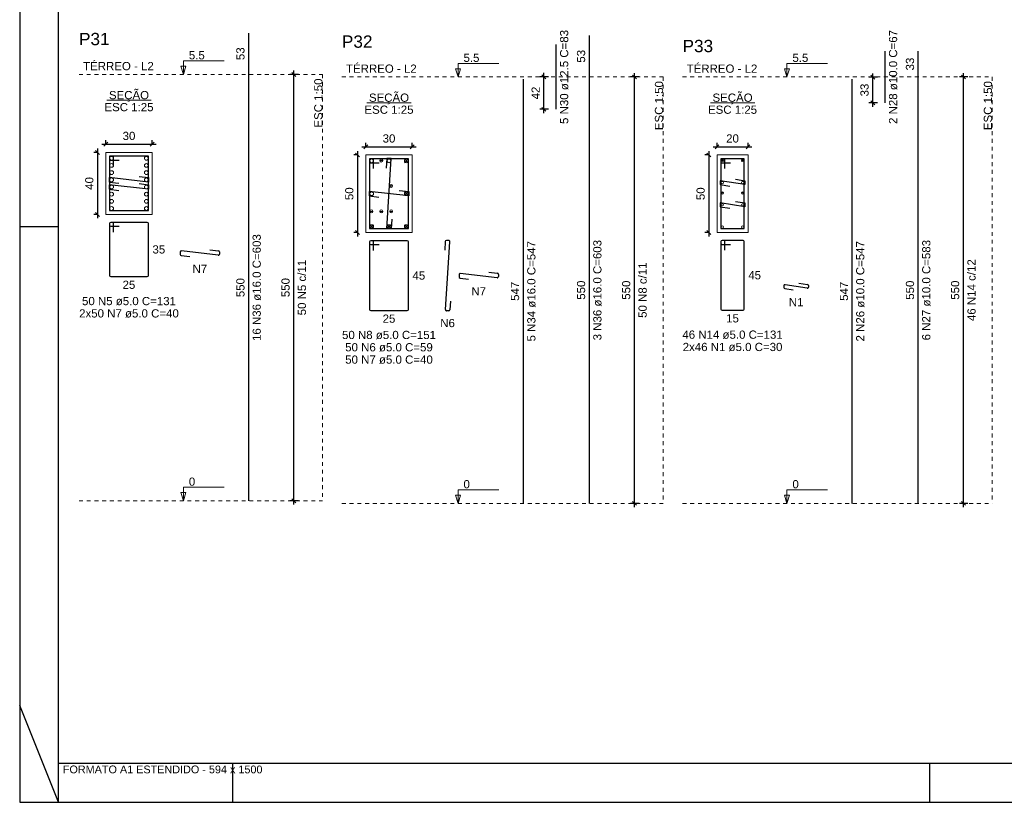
# Model space of a CAD drawing. Header units: millimetres. Extents: x 10 to 1250, y -62 to 528.
# Tile 114 of 256: x 167 to 193, y 133 to 153. Entities that reach past the tile are written whole.
import ezdxf

# ---------------------------------------------------------------- set-up
doc = ezdxf.new("R2010")
doc.units = ezdxf.units.MM
doc.header["$LTSCALE"] = 0.05
doc.linetypes.add('DOT', pattern=[6.35, 0, -6.35])
for name, color, linetype, lineweight in [('Descrição da armadura', 7, 'Continuous', 5), ('DT-Barras na forma', 2, 'Continuous', 30), ('DT-Barras no corte', 5, 'Continuous', 5), ('DT-Barras rebatidas', 2, 'Continuous', 30), ('DT-Cotas', 9, 'Continuous', 5), ('DT-Forma', 5, 'Continuous', 5), ('DT-Pontilhado', 9, 'DOT', 5), ('DT-Textos', 7, 'Continuous', 5), ('DT-Título', 3, 'Continuous', 20), ('Textos armaduras', 7, 'Continuous', 5)]:
    doc.layers.add(name, color=color, linetype=linetype, lineweight=lineweight)
doc.layers.add('FOLHA_PADRÃO', color=7, linetype='Continuous')
doc.styles.add('Arial', font='arial.ttf')
doc.styles.get("Standard").update_dxf_attribs({"font": 'arial.ttf'})
doc.dimstyles.new('UM_25.000000', dxfattribs={"dimtxt": 0.18, "dimasz": 0.1, "dimexe": 0.1, "dimexo": 0.2, "dimgap": 0, "dimtad": 1, "dimtih": 1, "dimtoh": 1, "dimdec": 1, "dimlfac": 25, "dimzin": 0, "dimdsep": 46, "dimtxsty": 'Standard', "dimcen": 0.09, "dimdle": 0.1, "dimadec": 1, "dimazin": 2, "dimtfac": 1, "dimtdec": 4, "dimtofl": 0, "dimtmove": 0, "dimatfit": 3, "dimfxl": 1, "dimtolj": 1, "dimarcsym": 0})
doc.dimstyles.new('UM_50.000000', dxfattribs={"dimtxt": 0.18, "dimasz": 0.1, "dimexe": 0.1, "dimexo": 0.2, "dimgap": 0.1, "dimtad": 1, "dimdec": 1, "dimlfac": 50, "dimzin": 0, "dimdsep": 46, "dimtxsty": 'Standard', "dimblk": 'OBLIQUE', "dimcen": 0.09, "dimdle": 0.1, "dimadec": 1, "dimazin": 2, "dimtfac": 1, "dimtdec": 1, "dimtofl": 0, "dimtmove": 0, "dimatfit": 3, "dimldrblk": 'OBLIQUE', "dimfxl": 1, "dimtolj": 1, "dimarcsym": 1})

# ---------------------------------------------------------------- blocks, each defined once
blk = doc.blocks.new('A1EST. 1500')
at = {"layer": 'FOLHA_PADRÃO', "color": 1, "linetype": 'Continuous'}
for p, q in [((0, 59.4), (0, 0)), ((1, 0), (1, 1)), ((5.5, 0), (5.5, 1)), ((23.5, 0), (23.5, 1)), ((0, 0), (150.008, 0))]:
    blk.add_line(p, q, dxfattribs=at)
at = {"layer": 'FOLHA_PADRÃO', "color": 1}
for p, q in [((1, 14.85), (0, 14.85)), ((1, 0), (0, 2.5))]:
    blk.add_line(p, q, dxfattribs=at)
at = {"layer": 'FOLHA_PADRÃO', "color": 6, "linetype": 'Continuous'}
blk.add_lwpolyline([(149, 58.4), (149, 1), (1, 1), (1, 58.4), (149, 58.4)], dxfattribs=at)
at = {"layer": 'FOLHA_PADRÃO', "color": 7, "style": 'Arial'}
blk.add_text('FORMATO A1 ESTENDIDO - 594 x 1500', height=0.2, dxfattribs=at).set_placement((1.114, 0.748))
blk = doc.blocks.new('_Oblique')
at = {"color": 0, "linetype": 'ByBlock', "lineweight": -2}
blk.add_line((-0.5, -0.5), (0.5, 0.5), dxfattribs=at)
blk = doc.blocks.new('*D1675')
at = {"layer": 'Defpoints', "color": 0, "transparency": 16777216}
for p in [(169.442, 149.951), (169.23, 148.351), (169.442, 148.351)]:
    blk.add_point(p, dxfattribs=at)
at = {"layer": 'DT-Cotas', "color": 0, "lineweight": -2, "transparency": 16777216}
for p, q in [((169.23, 150.051), (169.23, 148.251)), ((169.242, 149.951), (169.13, 149.951)), ((169.242, 148.351), (169.13, 148.351))]:
    blk.add_line(p, q, dxfattribs=at)
at = {"layer": 'DT-Cotas', "color": 0, "lineweight": -2, "transparency": 16777216, "xscale": 0.1, "yscale": 0.1, "zscale": 0.1}
for p, rotation in [((169.23, 149.951), 90), ((169.23, 148.351), 270)]:
    blk.add_blockref('_Oblique', p, dxfattribs=dict(at, rotation=rotation))
at = {"layer": 'DT-Cotas', "transparency": 16777216, "insert": (169.018, 149.151), "char_height": 0.2118, "attachment_point": 5, "rotation": 90, "style": 'Arial'}
blk.add_mtext('\\A1;40', dxfattribs=at)
blk = doc.blocks.new('*D1676')
at = {"layer": 'Defpoints', "color": 0, "transparency": 16777216}
for p in [(170.642, 150.163), (169.442, 149.951), (170.642, 149.951)]:
    blk.add_point(p, dxfattribs=at)
at = {"layer": 'DT-Cotas', "color": 0, "lineweight": -2, "transparency": 16777216}
for p, q in [((169.442, 150.151), (169.442, 150.263)), ((170.642, 150.151), (170.642, 150.263)), ((169.342, 150.163), (170.742, 150.163))]:
    blk.add_line(p, q, dxfattribs=at)
at = {"layer": 'DT-Cotas', "color": 0, "lineweight": -2, "transparency": 16777216, "xscale": 0.1, "yscale": 0.1, "zscale": 0.1, "rotation": 180}
blk.add_blockref('_Oblique', (169.442, 150.163), dxfattribs=at)
at = {"layer": 'DT-Cotas', "color": 0, "lineweight": -2, "transparency": 16777216, "xscale": 0.1, "yscale": 0.1, "zscale": 0.1}
blk.add_blockref('_Oblique', (170.642, 150.163), dxfattribs=at)
at = {"layer": 'DT-Cotas', "transparency": 16777216, "insert": (170.042, 150.375), "char_height": 0.2118, "attachment_point": 5, "rotation": 0.0057, "style": 'Arial'}
blk.add_mtext('\\A1;30', dxfattribs=at)
blk = doc.blocks.new('*D1677')
at = {"layer": 'Defpoints', "color": 0, "transparency": 16777216}
for p in [(174.297, 151.963), (174.615, 151.963), (174.615, 140.963)]:
    blk.add_point(p, dxfattribs=at)
at = {"layer": 'DT-Cotas', "color": 0, "lineweight": -2, "transparency": 16777216}
for p, q in [((174.297, 140.863), (174.297, 152.063)), ((174.415, 151.963), (174.197, 151.963)), ((174.415, 140.963), (174.197, 140.963))]:
    blk.add_line(p, q, dxfattribs=at)
at = {"layer": 'DT-Cotas', "color": 0, "lineweight": -2, "transparency": 16777216, "xscale": 0.1, "yscale": 0.1, "zscale": 0.1}
for p, rotation in [((174.297, 151.963), 90), ((174.297, 140.963), 270)]:
    blk.add_blockref('_Oblique', p, dxfattribs=dict(at, rotation=rotation))
blk = doc.blocks.new('*D1678')
at = {"layer": 'Defpoints', "color": 0, "transparency": 16777216}
for p in [(174.297, 151.963), (174.615, 151.963), (174.615, 140.963)]:
    blk.add_point(p, dxfattribs=at)
at = {"layer": 'DT-Cotas', "color": 0, "lineweight": -2, "transparency": 16777216}
for p, q in [((174.297, 140.863), (174.297, 152.063)), ((174.415, 151.963), (174.197, 151.963)), ((174.415, 140.963), (174.197, 140.963))]:
    blk.add_line(p, q, dxfattribs=at)
at = {"layer": 'DT-Cotas', "color": 0, "lineweight": -2, "transparency": 16777216, "xscale": 0.1, "yscale": 0.1, "zscale": 0.1}
for p, rotation in [((174.297, 151.963), 90), ((174.297, 140.963), 270)]:
    blk.add_blockref('_Oblique', p, dxfattribs=dict(at, rotation=rotation))
blk = doc.blocks.new('*D1679')
at = {"layer": 'Defpoints', "color": 0, "transparency": 16777216}
for p in [(176.155, 149.885), (175.943, 147.885), (176.155, 147.885)]:
    blk.add_point(p, dxfattribs=at)
at = {"layer": 'DT-Cotas', "color": 0, "lineweight": -2, "transparency": 16777216}
for p, q in [((175.943, 149.985), (175.943, 147.785)), ((175.955, 149.885), (175.843, 149.885)), ((175.955, 147.885), (175.843, 147.885))]:
    blk.add_line(p, q, dxfattribs=at)
at = {"layer": 'DT-Cotas', "color": 0, "lineweight": -2, "transparency": 16777216, "xscale": 0.1, "yscale": 0.1, "zscale": 0.1}
for p, rotation in [((175.943, 149.885), 90), ((175.943, 147.885), 270)]:
    blk.add_blockref('_Oblique', p, dxfattribs=dict(at, rotation=rotation))
at = {"layer": 'DT-Cotas', "transparency": 16777216, "insert": (175.731, 148.885), "char_height": 0.2118, "attachment_point": 5, "rotation": 90, "style": 'Arial'}
blk.add_mtext('\\A1;50', dxfattribs=at)
blk = doc.blocks.new('*D1680')
at = {"layer": 'Defpoints', "color": 0, "transparency": 16777216}
for p in [(177.355, 150.097), (176.155, 149.885), (177.355, 149.885)]:
    blk.add_point(p, dxfattribs=at)
at = {"layer": 'DT-Cotas', "color": 0, "lineweight": -2, "transparency": 16777216}
for p, q in [((176.055, 150.097), (177.455, 150.097)), ((176.155, 150.085), (176.155, 150.197)), ((177.355, 150.085), (177.355, 150.197))]:
    blk.add_line(p, q, dxfattribs=at)
at = {"layer": 'DT-Cotas', "color": 0, "lineweight": -2, "transparency": 16777216, "xscale": 0.1, "yscale": 0.1, "zscale": 0.1, "rotation": 180}
blk.add_blockref('_Oblique', (176.155, 150.097), dxfattribs=at)
at = {"layer": 'DT-Cotas', "color": 0, "lineweight": -2, "transparency": 16777216, "xscale": 0.1, "yscale": 0.1, "zscale": 0.1}
blk.add_blockref('_Oblique', (177.355, 150.097), dxfattribs=at)
at = {"layer": 'DT-Cotas', "transparency": 16777216, "insert": (176.755, 150.309), "char_height": 0.2118, "attachment_point": 5, "rotation": 0.0057, "style": 'Arial'}
blk.add_mtext('\\A1;30', dxfattribs=at)
blk = doc.blocks.new('*D1700')
at = {"layer": 'Defpoints', "color": 0, "transparency": 16777216}
for p in [(180.753, 151.903), (181.071, 151.903), (181.071, 151.063)]:
    blk.add_point(p, dxfattribs=at)
at = {"layer": 'DT-Cotas', "color": 0, "lineweight": -2, "transparency": 16777216}
for p, q in [((180.871, 151.903), (180.653, 151.903)), ((180.753, 150.963), (180.753, 152.003)), ((180.871, 151.063), (180.653, 151.063))]:
    blk.add_line(p, q, dxfattribs=at)
at = {"layer": 'DT-Cotas', "color": 0, "lineweight": -2, "transparency": 16777216, "xscale": 0.1, "yscale": 0.1, "zscale": 0.1}
for p, rotation in [((180.753, 151.903), 90), ((180.753, 151.063), 270)]:
    blk.add_blockref('_Oblique', p, dxfattribs=dict(at, rotation=rotation))
at = {"layer": 'DT-Cotas', "transparency": 16777216, "insert": (180.541, 151.483), "char_height": 0.2118, "attachment_point": 5, "rotation": 90, "style": 'Arial'}
blk.add_mtext('\\A1;42', dxfattribs=at)
blk = doc.blocks.new('*D1701')
at = {"layer": 'Defpoints', "color": 0, "transparency": 16777216}
for p in [(183.093, 151.897), (183.411, 151.897), (183.411, 140.897)]:
    blk.add_point(p, dxfattribs=at)
at = {"layer": 'DT-Cotas', "color": 0, "lineweight": -2, "transparency": 16777216}
for p, q in [((183.211, 151.897), (182.993, 151.897)), ((183.093, 140.797), (183.093, 151.997)), ((183.211, 140.897), (182.993, 140.897))]:
    blk.add_line(p, q, dxfattribs=at)
at = {"layer": 'DT-Cotas', "color": 0, "lineweight": -2, "transparency": 16777216, "xscale": 0.1, "yscale": 0.1, "zscale": 0.1}
for p, rotation in [((183.093, 151.897), 90), ((183.093, 140.897), 270)]:
    blk.add_blockref('_Oblique', p, dxfattribs=dict(at, rotation=rotation))
blk = doc.blocks.new('*D1702')
at = {"layer": 'Defpoints', "color": 0, "transparency": 16777216}
for p in [(183.093, 151.897), (183.411, 151.897), (183.411, 140.897)]:
    blk.add_point(p, dxfattribs=at)
at = {"layer": 'DT-Cotas', "color": 0, "lineweight": -2, "transparency": 16777216}
for p, q in [((183.211, 151.897), (182.993, 151.897)), ((183.093, 140.797), (183.093, 151.997)), ((183.211, 140.897), (182.993, 140.897))]:
    blk.add_line(p, q, dxfattribs=at)
at = {"layer": 'DT-Cotas', "color": 0, "lineweight": -2, "transparency": 16777216, "xscale": 0.1, "yscale": 0.1, "zscale": 0.1}
for p, rotation in [((183.093, 151.897), 90), ((183.093, 140.897), 270)]:
    blk.add_blockref('_Oblique', p, dxfattribs=dict(at, rotation=rotation))
blk = doc.blocks.new('*D1703')
at = {"layer": 'Defpoints', "color": 0, "transparency": 16777216}
for p in [(183.093, 151.897), (183.411, 151.897), (183.411, 140.897)]:
    blk.add_point(p, dxfattribs=at)
at = {"layer": 'DT-Cotas', "color": 0, "lineweight": -2, "transparency": 16777216}
for p, q in [((183.211, 151.897), (182.993, 151.897)), ((183.093, 140.797), (183.093, 151.997)), ((183.211, 140.897), (182.993, 140.897))]:
    blk.add_line(p, q, dxfattribs=at)
at = {"layer": 'DT-Cotas', "color": 0, "lineweight": -2, "transparency": 16777216, "xscale": 0.1, "yscale": 0.1, "zscale": 0.1}
for p, rotation in [((183.093, 151.897), 90), ((183.093, 140.897), 270)]:
    blk.add_blockref('_Oblique', p, dxfattribs=dict(at, rotation=rotation))
blk = doc.blocks.new('*D1704')
at = {"layer": 'Defpoints', "color": 0, "transparency": 16777216}
for p in [(185.224, 149.885), (185.013, 147.885), (185.224, 147.885)]:
    blk.add_point(p, dxfattribs=at)
at = {"layer": 'DT-Cotas', "color": 0, "lineweight": -2, "transparency": 16777216}
for p, q in [((185.013, 149.985), (185.013, 147.785)), ((185.024, 149.885), (184.913, 149.885)), ((185.024, 147.885), (184.913, 147.885))]:
    blk.add_line(p, q, dxfattribs=at)
at = {"layer": 'DT-Cotas', "color": 0, "lineweight": -2, "transparency": 16777216, "xscale": 0.1, "yscale": 0.1, "zscale": 0.1}
for p, rotation in [((185.013, 149.885), 90), ((185.013, 147.885), 270)]:
    blk.add_blockref('_Oblique', p, dxfattribs=dict(at, rotation=rotation))
at = {"layer": 'DT-Cotas', "transparency": 16777216, "insert": (184.801, 148.885), "char_height": 0.2118, "attachment_point": 5, "rotation": 90, "style": 'Arial'}
blk.add_mtext('\\A1;50', dxfattribs=at)
blk = doc.blocks.new('*D1705')
at = {"layer": 'Defpoints', "color": 0, "transparency": 16777216}
for p in [(186.024, 150.097), (185.224, 149.885), (186.024, 149.885)]:
    blk.add_point(p, dxfattribs=at)
at = {"layer": 'DT-Cotas', "color": 0, "lineweight": -2, "transparency": 16777216}
for p, q in [((185.124, 150.097), (186.124, 150.097)), ((185.224, 150.085), (185.224, 150.197)), ((186.024, 150.085), (186.024, 150.197))]:
    blk.add_line(p, q, dxfattribs=at)
at = {"layer": 'DT-Cotas', "color": 0, "lineweight": -2, "transparency": 16777216, "xscale": 0.1, "yscale": 0.1, "zscale": 0.1, "rotation": 180}
blk.add_blockref('_Oblique', (185.224, 150.097), dxfattribs=at)
at = {"layer": 'DT-Cotas', "color": 0, "lineweight": -2, "transparency": 16777216, "xscale": 0.1, "yscale": 0.1, "zscale": 0.1}
blk.add_blockref('_Oblique', (186.024, 150.097), dxfattribs=at)
at = {"layer": 'DT-Cotas', "transparency": 16777216, "insert": (185.624, 150.309), "char_height": 0.2118, "attachment_point": 5, "rotation": 0.0057, "style": 'Arial'}
blk.add_mtext('\\A1;20', dxfattribs=at)
blk = doc.blocks.new('*D1706')
at = {"layer": 'Defpoints', "color": 0, "transparency": 16777216}
for p in [(189.245, 151.89), (189.563, 151.89), (189.563, 151.23)]:
    blk.add_point(p, dxfattribs=at)
at = {"layer": 'DT-Cotas', "color": 0, "lineweight": -2, "transparency": 16777216}
for p, q in [((189.363, 151.89), (189.145, 151.89)), ((189.245, 151.13), (189.245, 151.99)), ((189.363, 151.23), (189.145, 151.23))]:
    blk.add_line(p, q, dxfattribs=at)
at = {"layer": 'DT-Cotas', "color": 0, "lineweight": -2, "transparency": 16777216, "xscale": 0.1, "yscale": 0.1, "zscale": 0.1}
for p, rotation in [((189.245, 151.89), 90), ((189.245, 151.23), 270)]:
    blk.add_blockref('_Oblique', p, dxfattribs=dict(at, rotation=rotation))
at = {"layer": 'DT-Cotas', "transparency": 16777216, "insert": (189.033, 151.56), "char_height": 0.2118, "attachment_point": 5, "rotation": 90, "style": 'Arial'}
blk.add_mtext('\\A1;33', dxfattribs=at)
blk = doc.blocks.new('*D1707')
at = {"layer": 'Defpoints', "color": 0, "transparency": 16777216}
for p in [(191.585, 151.897), (191.902, 151.897), (191.902, 140.897)]:
    blk.add_point(p, dxfattribs=at)
at = {"layer": 'DT-Cotas', "color": 0, "lineweight": -2, "transparency": 16777216}
for p, q in [((191.702, 151.897), (191.485, 151.897)), ((191.585, 140.797), (191.585, 151.997)), ((191.702, 140.897), (191.485, 140.897))]:
    blk.add_line(p, q, dxfattribs=at)
at = {"layer": 'DT-Cotas', "color": 0, "lineweight": -2, "transparency": 16777216, "xscale": 0.1, "yscale": 0.1, "zscale": 0.1}
for p, rotation in [((191.585, 151.897), 90), ((191.585, 140.897), 270)]:
    blk.add_blockref('_Oblique', p, dxfattribs=dict(at, rotation=rotation))
blk = doc.blocks.new('*D1708')
at = {"layer": 'Defpoints', "color": 0, "transparency": 16777216}
for p in [(191.585, 151.897), (191.902, 151.897), (191.902, 140.897)]:
    blk.add_point(p, dxfattribs=at)
at = {"layer": 'DT-Cotas', "color": 0, "lineweight": -2, "transparency": 16777216}
for p, q in [((191.702, 151.897), (191.485, 151.897)), ((191.585, 140.797), (191.585, 151.997)), ((191.702, 140.897), (191.485, 140.897))]:
    blk.add_line(p, q, dxfattribs=at)
at = {"layer": 'DT-Cotas', "color": 0, "lineweight": -2, "transparency": 16777216, "xscale": 0.1, "yscale": 0.1, "zscale": 0.1}
for p, rotation in [((191.585, 151.897), 90), ((191.585, 140.897), 270)]:
    blk.add_blockref('_Oblique', p, dxfattribs=dict(at, rotation=rotation))

msp = doc.modelspace()

# ---------------------------------------------------------------- linework, layer by layer
at = {"layer": 'DT-Barras na forma'}
for points in [[(169.6416, 149.6012), (169.6416, 149.8512), (169.5416, 149.8512), (169.5416, 148.4512), (170.5416, 148.4512), (170.5416, 149.8512), (169.5416, 149.8512), (169.5416, 149.7512), (169.7916, 149.7512)], [(176.3549, 149.535), (176.3549, 149.785), (176.2549, 149.785), (176.2549, 147.985), (177.2549, 147.985), (177.2549, 149.785), (176.2549, 149.785), (176.2549, 149.685), (176.5049, 149.685)], [(176.8294, 148.2265), (176.8133, 147.977), (176.6965, 147.977), (176.8133, 149.793), (176.6965, 149.793), (176.6805, 149.5435)], [(185.4245, 149.535), (185.4245, 149.785), (185.3245, 149.785), (185.3245, 147.985), (185.9245, 147.985), (185.9245, 149.785), (185.3245, 149.785), (185.3245, 149.685), (185.5745, 149.685)], [(170.3013, 149.3308), (170.5496, 149.3022), (170.5496, 149.1854), (169.5336, 149.3022), (169.5336, 149.1854), (169.782, 149.1568)], [(185.6975, 149.2602), (185.9445, 149.2216), (185.9445, 149.1216), (185.3045, 149.2216), (185.3045, 149.1216), (185.5515, 149.083)], [(170.3013, 149.1456), (170.5496, 149.1171), (170.5496, 149.0003), (169.5336, 149.1171), (169.5336, 149.0003), (169.782, 148.9717)], [(177.0146, 148.9719), (177.2629, 148.9434), (177.2629, 148.8266), (176.2469, 148.9434), (176.2469, 148.8266), (176.4953, 148.798)], [(185.6975, 148.6869), (185.9445, 148.6483), (185.9445, 148.5483), (185.3045, 148.6483), (185.3045, 148.5483), (185.5515, 148.5097)]]:
    msp.add_lwpolyline(points, dxfattribs=at)
at = {"layer": 'DT-Barras no corte'}
for p, q in [((176.5099, 149.74), (176.5999, 149.74)), ((177.1549, 149.685), (177.2509, 149.781)), ((177.1549, 149.781), (177.2509, 149.685)), ((185.3345, 149.715), (185.3945, 149.775)), ((185.3345, 149.775), (185.3945, 149.715)), ((185.8545, 149.715), (185.9145, 149.775)), ((185.8545, 149.775), (185.9145, 149.715)), ((176.7649, 149.085), (176.8549, 149.085)), ((177.1549, 148.837), (177.2509, 148.933)), ((177.1549, 148.933), (177.2509, 148.837)), ((185.3285, 148.905), (185.4005, 148.905)), ((185.8485, 148.905), (185.9205, 148.905)), ((176.2549, 148.43), (176.3449, 148.43)), ((176.5099, 148.43), (176.5999, 148.43)), ((176.7649, 148.43), (176.8549, 148.43)), ((176.2589, 147.989), (176.3549, 148.085)), ((176.2589, 148.085), (176.3549, 147.989)), ((176.7069, 147.989), (176.8029, 148.085)), ((176.7069, 148.085), (176.8029, 147.989)), ((177.1549, 147.989), (177.2509, 148.085)), ((177.1549, 148.085), (177.2509, 147.989))]:
    msp.add_line(p, q, dxfattribs=at)
for centre, radius in [((169.5936, 149.7992), 0.048), ((170.4896, 149.7992), 0.048), ((176.3069, 149.733), 0.048), ((176.5549, 149.74), 0.0375), ((176.7549, 149.733), 0.048), ((177.2029, 149.733), 0.048), ((185.3645, 149.745), 0.03), ((185.8845, 149.745), 0.03), ((169.5936, 149.6141), 0.048), ((169.5936, 149.4289), 0.048), ((170.4896, 149.6141), 0.048), ((170.4896, 149.4289), 0.048), ((169.5936, 149.2438), 0.048), ((170.4896, 149.2438), 0.048), ((169.5936, 149.0587), 0.048), ((170.4896, 149.0587), 0.048), ((176.8099, 149.085), 0.0375), ((185.3645, 149.1716), 0.03), ((185.8845, 149.1716), 0.03), ((169.5936, 148.8735), 0.048), ((169.5936, 148.6884), 0.048), ((170.4896, 148.8735), 0.048), ((170.4896, 148.6884), 0.048), ((176.3069, 148.885), 0.048), ((177.2029, 148.885), 0.048), ((185.3645, 148.905), 0.03), ((185.8845, 148.905), 0.03), ((169.5936, 148.5032), 0.048), ((170.4896, 148.5032), 0.048), ((176.2999, 148.43), 0.0375), ((176.5549, 148.43), 0.0375), ((176.8099, 148.43), 0.0375), ((185.3645, 148.5983), 0.03), ((185.8845, 148.5983), 0.03), ((176.3069, 148.037), 0.048), ((176.7549, 148.037), 0.048), ((177.2029, 148.037), 0.048), ((185.3645, 148.025), 0.03), ((185.8845, 148.025), 0.03)]:
    msp.add_circle(centre, radius, dxfattribs=at)
at = {"layer": 'DT-Barras rebatidas'}
for p, q in [((173.1326, 151.9633), (173.1326, 153.0308)), ((181.9279, 151.8971), (181.9279, 152.9645)), ((181.0707, 151.0631), (181.0707, 152.731)), ((189.5626, 151.2299), (189.5626, 152.5642)), ((190.4198, 151.8971), (190.4198, 152.5642)), ((173.1326, 140.9633), (173.1326, 151.9633)), ((180.2235, 140.8971), (180.2235, 151.8391)), ((181.9279, 140.8971), (181.9279, 151.8971)), ((188.7154, 140.8971), (188.7154, 151.8391)), ((190.4198, 140.8971), (190.4198, 151.8971)), ((169.5416, 148.1153), (169.5416, 146.7753)), ((169.5416, 148.1153), (169.5416, 148.0753)), ((169.6116, 148.1453), (169.5716, 148.1453)), ((170.5116, 148.1453), (169.5716, 148.1453)), ((169.5716, 148.0453), (169.7916, 148.0453)), ((169.6416, 147.8953), (169.6416, 148.1153)), ((170.5416, 146.7753), (170.5416, 148.1153)), ((176.2549, 147.6411), (176.2549, 145.9011)), ((176.2549, 147.6411), (176.2549, 147.6011)), ((176.3249, 147.6711), (176.2849, 147.6711)), ((177.2249, 147.6711), (176.2849, 147.6711)), ((176.2849, 147.5711), (176.5049, 147.5711)), ((176.3549, 147.4211), (176.3549, 147.6411)), ((177.2549, 145.9011), (177.2549, 147.6411)), ((178.2064, 147.651), (178.1922, 147.4296)), ((178.2103, 145.895), (178.323, 147.6471)), ((178.293, 147.6791), (178.2364, 147.6791)), ((185.3245, 147.6491), (185.3245, 145.9091)), ((185.3245, 147.6491), (185.3245, 147.6091)), ((185.3945, 147.6791), (185.3545, 147.6791)), ((185.8945, 147.6791), (185.3545, 147.6791)), ((185.3545, 147.5791), (185.5745, 147.5791)), ((185.4245, 147.4291), (185.4245, 147.6491)), ((185.9245, 145.9091), (185.9245, 147.6491)), ((171.3637, 147.3775), (171.3637, 147.3211)), ((171.3903, 147.2913), (171.6121, 147.2658)), ((172.3463, 147.2982), (171.3971, 147.4073)), ((172.1314, 147.4397), (172.3531, 147.4142)), ((172.3797, 147.3844), (172.3797, 147.328)), ((169.5716, 146.7453), (170.5116, 146.7453)), ((178.5621, 146.7958), (178.5621, 146.7394)), ((178.5887, 146.7096), (178.8105, 146.6841)), ((179.5447, 146.7165), (178.5955, 146.8256)), ((179.3298, 146.858), (179.5515, 146.8325)), ((179.5781, 146.8027), (179.5781, 146.7463)), ((186.9465, 146.5074), (186.9465, 146.4681)), ((186.9719, 146.4384), (187.1935, 146.4038)), ((187.5519, 146.4478), (186.9812, 146.537)), ((187.3395, 146.581), (187.5612, 146.5464)), ((187.5865, 146.5167), (187.5865, 146.4775)), ((178.3411, 146.1126), (178.3268, 145.8911)), ((176.2849, 145.8711), (177.2249, 145.8711)), ((178.2969, 145.8631), (178.2402, 145.8631)), ((185.3545, 145.8791), (185.8945, 145.8791))]:
    msp.add_line(p, q, dxfattribs=at)
for centre, start, end in [((169.5716, 148.1153), 90, 180), ((169.5716, 148.1153), 90, 180), ((169.5716, 148.0753), 180, 270), ((169.6116, 148.1153), 0, 90), ((170.5116, 148.1153), 0, 90), ((176.2849, 147.6411), 90, 180), ((176.2849, 147.6411), 90, 180), ((176.2849, 147.6011), 180, 270), ((176.3249, 147.6411), 0, 90), ((177.2249, 147.6411), 0, 90), ((178.2364, 147.6491), 90, 176.31997), ((178.293, 147.6491), 356.31997, 90), ((185.3545, 147.6491), 90, 180), ((185.3545, 147.6491), 90, 180), ((185.3545, 147.6091), 180, 270), ((185.3945, 147.6491), 0, 90), ((185.8945, 147.6491), 0, 90), ((171.3937, 147.3775), 83.44203, 180), ((171.3937, 147.3211), 180, 263.44203), ((172.3497, 147.328), 263.44203, 0), ((172.3497, 147.3844), 0, 83.44203), ((169.5716, 146.7753), 180, 270), ((170.5116, 146.7753), 270, 0), ((178.5921, 146.7958), 83.44203, 180), ((178.5921, 146.7394), 180, 263.44203), ((179.5481, 146.7463), 263.44203, 0), ((179.5481, 146.8027), 0, 83.44203), ((186.9765, 146.5074), 81.11934, 180), ((186.9765, 146.4681), 180, 261.11934), ((187.5565, 146.4775), 261.11934, 0), ((187.5565, 146.5167), 0, 81.11934), ((176.2849, 145.9011), 180, 270), ((177.2249, 145.9011), 270, 0), ((178.2402, 145.8931), 176.31997, 270), ((178.2969, 145.8931), 270, 356.31997), ((185.3545, 145.9091), 180, 270), ((185.8945, 145.9091), 270, 0)]:
    msp.add_arc(centre, 0.03, start, end, dxfattribs=at)
at = {"layer": 'DT-Forma'}
for points in [[(169.4416, 148.3512), (170.6416, 148.3512), (170.6416, 149.9512), (169.4416, 149.9512), (169.4416, 148.3512)], [(176.1549, 147.885), (177.3549, 147.885), (177.3549, 149.885), (176.1549, 149.885), (176.1549, 147.885)], [(185.2245, 147.885), (186.0245, 147.885), (186.0245, 149.885), (185.2245, 149.885), (185.2245, 147.885)]]:
    msp.add_lwpolyline(points, close=True, dxfattribs=at)
at = {"layer": 'DT-Pontilhado', "ltscale": 0.2}
for p, q in [((168.7513, 151.9633), (175.0388, 151.9633)), ((175.0388, 151.9633), (175.0388, 140.9633)), ((175.5388, 151.8971), (183.8341, 151.8971)), ((183.8341, 151.8971), (183.8341, 140.8971)), ((184.3341, 151.8971), (192.326, 151.8971)), ((192.326, 151.8971), (192.326, 140.8971)), ((168.7513, 140.9633), (175.0388, 140.9633)), ((175.5388, 140.8971), (183.8341, 140.8971)), ((184.3341, 140.8971), (192.326, 140.8971))]:
    msp.add_line(p, q, dxfattribs=at)
at = {"layer": 'DT-Textos'}
for p, q in [((169.4694, 151.2962), (170.6139, 151.2962)), ((176.1827, 151.2299), (177.3272, 151.2299)), ((185.0522, 151.2299), (186.1967, 151.2299))]:
    msp.add_line(p, q, dxfattribs=at)
for points in [[(171.4472, 151.9633), (171.5107, 152.1751), (171.3836, 152.1751), (171.4472, 151.9633), (171.4472, 152.3133), (172.4972, 152.3133)], [(178.5381, 151.8971), (178.6017, 152.1089), (178.4746, 152.1089), (178.5381, 151.8971), (178.5381, 152.2471), (179.5881, 152.2471)], [(187.03, 151.8971), (187.0935, 152.1089), (186.9664, 152.1089), (187.03, 151.8971), (187.03, 152.2471), (188.08, 152.2471)], [(171.4472, 140.9633), (171.5107, 141.1751), (171.3836, 141.1751), (171.4472, 140.9633), (171.4472, 141.3133), (172.4972, 141.3133)], [(178.5381, 140.8971), (178.6017, 141.1089), (178.4746, 141.1089), (178.5381, 140.8971), (178.5381, 141.2471), (179.5881, 141.2471)], [(187.03, 140.8971), (187.0935, 141.1089), (186.9664, 141.1089), (187.03, 140.8971), (187.03, 141.2471), (188.08, 141.2471)]]:
    msp.add_lwpolyline(points, dxfattribs=at)

# ---------------------------------------------------------------- block references
msp.add_blockref('A1EST. 1500', (167.22, 133.1843))

# ---------------------------------------------------------------- texts
at = {"layer": 'Descrição da armadura', "linetype": 'Continuous', "char_height": 0.2118, "attachment_point": 8, "rotation": 90, "line_spacing_factor": 0.798, "style": 'Arial'}
for s, insert, width in [('5 N30 ø12.5 C=83', (181.3884, 151.8971), 4.8647), ('2 N28 ø10.0 C=67', (189.8803, 151.8971), 4.8647), ('16 N36 ø16.0 C=603', (173.4503, 146.4633), 5.524605), ('5 N34 ø16.0 C=547', (180.5412, 146.3681), 5.194653), ('3 N36 ø16.0 C=603', (182.2456, 146.3971), 5.194653), ('2 N26 ø10.0 C=547', (189.0331, 146.3681), 5.194653), ('6 N27 ø10.0 C=583', (190.7375, 146.3971), 5.194653), ('50 N5 c/11', (174.6152, 146.4633), 2.869342), ('50 N8 c/11', (183.4105, 146.3971), 2.869342), ('46 N14 c/12', (191.9024, 146.3971), 3.199294)]:
    msp.add_mtext(s, dxfattribs=dict(at, insert=insert, width=width))
at = {"layer": 'Descrição da armadura', "linetype": 'Continuous', "char_height": 0.2118, "attachment_point": 8, "line_spacing_factor": 0.798, "style": 'Arial'}
for s, insert, width in [('N7', (171.8717, 146.8422), 0.758398), ('N7', (179.0701, 146.2605), 0.758398), ('50 N5 ø5.0 C=131', (170.0416, 146.004), 4.8647), ('N1', (187.2665, 145.9802), 0.758398), ('2x50 N7 ø5.0 C=40', (170.0416, 145.6863), 5.097485), ('N6', (178.2666, 145.4395), 0.758398), ('50 N8 ø5.0 C=151', (176.7549, 145.1298), 4.8647), ('46 N14 ø5.0 C=131', (185.6245, 145.1378), 5.194653), ('50 N6 ø5.0 C=59', (176.7549, 144.8121), 4.478645), ('2x46 N1 ø5.0 C=30', (185.6245, 144.8201), 5.097485), ('50 N7 ø5.0 C=40', (176.7549, 144.4944), 4.478645)]:
    msp.add_mtext(s, dxfattribs=dict(at, insert=insert, width=width))
at = {"layer": 'DT-Cotas', "linetype": 'Continuous', "char_height": 0.2118, "width": 0.989858, "attachment_point": 8, "rotation": 90, "line_spacing_factor": 0.798, "style": 'Arial'}
for insert in [(174.1916, 146.4633), (182.9869, 146.3971), (191.4788, 146.3971)]:
    msp.add_mtext('550', dxfattribs=dict(at, insert=insert))
at = {"layer": 'DT-Textos', "char_height": 0.2118, "attachment_point": 7, "line_spacing_factor": 0.798, "style": 'Arial'}
for s, insert, width in [('5.5', (171.5872, 152.3483), 0.814533), ('5.5', (178.6781, 152.2821), 0.814533), ('5.5', (187.17, 152.2821), 0.814533), ('0', (171.5872, 141.3483), 0.325871), ('0', (178.6781, 141.2821), 0.325871), ('0', (187.17, 141.2821), 0.325871)]:
    msp.add_mtext(s, dxfattribs=dict(at, insert=insert, width=width))
at = {"layer": 'DT-Textos', "linetype": 'Continuous', "char_height": 0.2118, "line_spacing_factor": 0.798, "style": 'Arial'}
for s, insert, width, attachment_point in [('TÉRREO - L2', (168.8572, 152.0692), 3.614044, 7), ('TÉRREO - L2', (175.6447, 152.003), 3.614044, 7), ('TÉRREO - L2', (184.44, 152.003), 3.614044, 7), ('SEÇÃO', (170.0419, 151.2581), 2.051353, 8), ('SEÇÃO', (176.7549, 151.1921), 2.051353, 8), ('SEÇÃO', (185.6249, 151.1921), 2.051353, 8), ('ESC 1:25', (170.0416, 151.0102), 2.507973, 8), ('ESC 1:25', (176.7549, 150.944), 2.507973, 8), ('ESC 1:25', (185.6245, 150.944), 2.507973, 8)]:
    msp.add_mtext(s, dxfattribs=dict(at, insert=insert, width=width, attachment_point=attachment_point))
at = {"layer": 'DT-Textos', "linetype": 'Continuous', "char_height": 0.2118, "width": 2.507973, "attachment_point": 9, "rotation": 90, "line_spacing_factor": 0.798, "style": 'Arial'}
for insert in [(175.0388, 151.8574), (183.8341, 151.7912), (192.326, 151.7912)]:
    msp.add_mtext('ESC 1:50', dxfattribs=dict(at, insert=insert))
at = {"layer": 'DT-Título', "linetype": 'Continuous', "char_height": 0.3177, "width": 1.737595, "attachment_point": 7, "line_spacing_factor": 0.798, "style": 'Arial'}
for s, insert in [('P31', (168.7513, 152.7131)), ('P32', (175.5388, 152.6468)), ('P33', (184.3341, 152.5325))]:
    msp.add_mtext(s, dxfattribs=dict(at, insert=insert))
at = {"layer": 'Textos armaduras', "linetype": 'Continuous', "char_height": 0.2118, "attachment_point": 7, "rotation": 90, "line_spacing_factor": 0.798, "style": 'Arial'}
for s, insert, width in [('53', (173.0267, 152.3321), 0.659905), ('53', (181.822, 152.2658), 0.659905), ('33', (190.3139, 152.0657), 0.659905), ('550', (173.0267, 146.2159), 0.989858), ('547', (180.1176, 146.1206), 0.989858), ('550', (181.822, 146.1496), 0.989858), ('547', (188.6095, 146.1206), 0.989858), ('550', (190.3139, 146.1496), 0.989858)]:
    msp.add_mtext(s, dxfattribs=dict(at, insert=insert, width=width))
at = {"layer": 'Textos armaduras', "linetype": 'Continuous', "char_height": 0.2118, "width": 0.659905, "attachment_point": 7, "line_spacing_factor": 0.798, "style": 'Arial'}
for s, insert in [('35', (170.6475, 147.3394)), ('45', (177.3608, 146.6652)), ('45', (186.0304, 146.6732)), ('25', (169.8767, 146.4276)), ('25', (176.59, 145.5534)), ('15', (185.4595, 145.5614))]:
    msp.add_mtext(s, dxfattribs=dict(at, insert=insert))

# ---------------------------------------------------------------- dimensions: what is measured, and where the dimension line sits
at = {"layer": 'DT-Cotas'}
for base, p1, p2, picture, middle in [((174.2975, 151.9633), (174.6152, 140.9633), (174.6152, 151.9633), '*D1677', (174.0857, 146.4633)), ((174.2975, 151.9633), (174.6152, 140.9633), (174.6152, 151.9633), '*D1678', (174.0857, 146.4633)), ((183.0928, 151.8971), (183.4105, 140.8971), (183.4105, 151.8971), '*D1701', (182.881, 146.3971)), ((183.0928, 151.8971), (183.4105, 140.8971), (183.4105, 151.8971), '*D1702', (182.881, 146.3971)), ((183.0928, 151.8971), (183.4105, 140.8971), (183.4105, 151.8971), '*D1703', (182.881, 146.3971)), ((191.5847, 151.8971), (191.9024, 140.8971), (191.9024, 151.8971), '*D1707', (191.3729, 146.3971)), ((191.5847, 151.8971), (191.9024, 140.8971), (191.9024, 151.8971), '*D1708', (191.3729, 146.3971))]:
    dim = msp.add_linear_dim(base=base, p1=p1, p2=p2, angle=90, text=' ', dimstyle='UM_50.000000', override={"dimtxt": 0.2118, "dimasz": 0.1, "dimexe": 0.1, "dimexo": 0.2, "dimtad": 1, "dimtih": 0, "dimtoh": 0, "dimdec": 1, "dimlfac": 50, "dimzin": 8, "dimtxsty": 'Arial', "dimblk": 'Oblique', "dimblk1": 'Oblique', "dimblk2": 'Oblique', "dimsah": 1, "dimdle": 0.1, "dimse1": 0, "dimse2": 0, "dimclrt": 256, "dimadec": 1, "dimazin": 3, "dimtmove": 2, "dimldrblk": 'Oblique'}, dxfattribs=at)
    dim.commit()
    dim.dimension.update_dxf_attribs({"geometry": picture, "text_midpoint": middle, "dimtype": 160, "text_rotation": 90})
for base, p1, p2, dimstyle, override, picture, middle in [((180.753, 151.9031), (181.0707, 151.0631), (181.0707, 151.9031), 'UM_50.000000', {"dimtxt": 0.2118, "dimasz": 0.1, "dimexe": 0.1, "dimexo": 0.2, "dimtad": 1, "dimtih": 0, "dimtoh": 0, "dimdec": 1, "dimlfac": 50, "dimzin": 8, "dimtxsty": 'Arial', "dimblk": 'Oblique', "dimblk1": 'Oblique', "dimblk2": 'Oblique', "dimsah": 1, "dimdle": 0.1, "dimse1": 0, "dimse2": 0, "dimclrt": 256, "dimadec": 1, "dimazin": 3, "dimtmove": 2, "dimldrblk": 'Oblique'}, '*D1700', (180.5412, 151.4831)), ((189.2449, 151.8899), (189.5626, 151.2299), (189.5626, 151.8899), 'UM_50.000000', {"dimtxt": 0.2118, "dimasz": 0.1, "dimexe": 0.1, "dimexo": 0.2, "dimtad": 1, "dimtih": 0, "dimtoh": 0, "dimdec": 1, "dimlfac": 50, "dimzin": 8, "dimtxsty": 'Arial', "dimblk": 'Oblique', "dimblk1": 'Oblique', "dimblk2": 'Oblique', "dimsah": 1, "dimdle": 0.1, "dimse1": 0, "dimse2": 0, "dimclrt": 256, "dimadec": 1, "dimazin": 3, "dimtmove": 2, "dimldrblk": 'Oblique'}, '*D1706', (189.0331, 151.5599)), ((169.2298, 148.3512), (169.4416, 149.9512), (169.4416, 148.3512), 'UM_25.000000', {"dimtxt": 0.2118, "dimasz": 0.1, "dimexe": 0.1, "dimexo": 0.2, "dimtad": 1, "dimtih": 0, "dimtoh": 0, "dimdec": 1, "dimlfac": 25, "dimzin": 8, "dimtxsty": 'Arial', "dimblk": 'Oblique', "dimblk1": 'Oblique', "dimblk2": 'Oblique', "dimsah": 1, "dimdle": 0.1, "dimse1": 0, "dimse2": 0, "dimclrt": 256, "dimadec": 1, "dimazin": 3, "dimtmove": 2, "dimldrblk": 'Oblique'}, '*D1675', (169.018, 149.1512)), ((175.9431, 147.885), (176.1549, 149.885), (176.1549, 147.885), 'UM_25.000000', {"dimtxt": 0.2118, "dimasz": 0.1, "dimexe": 0.1, "dimexo": 0.2, "dimtad": 1, "dimtih": 0, "dimtoh": 0, "dimdec": 1, "dimlfac": 25, "dimzin": 8, "dimtxsty": 'Arial', "dimblk": 'Oblique', "dimblk1": 'Oblique', "dimblk2": 'Oblique', "dimsah": 1, "dimdle": 0.1, "dimse1": 0, "dimse2": 0, "dimclrt": 256, "dimadec": 1, "dimazin": 3, "dimtmove": 2, "dimldrblk": 'Oblique'}, '*D1679', (175.7313, 148.885)), ((185.0127, 147.885), (185.2245, 149.885), (185.2245, 147.885), 'UM_25.000000', {"dimtxt": 0.2118, "dimasz": 0.1, "dimexe": 0.1, "dimexo": 0.2, "dimtad": 1, "dimtih": 0, "dimtoh": 0, "dimdec": 1, "dimlfac": 25, "dimzin": 8, "dimtxsty": 'Arial', "dimblk": 'Oblique', "dimblk1": 'Oblique', "dimblk2": 'Oblique', "dimsah": 1, "dimdle": 0.1, "dimse1": 0, "dimse2": 0, "dimclrt": 256, "dimadec": 1, "dimazin": 3, "dimtmove": 2, "dimldrblk": 'Oblique'}, '*D1704', (184.8009, 148.885))]:
    dim = msp.add_linear_dim(base=base, p1=p1, p2=p2, angle=90, dimstyle=dimstyle, override=override, dxfattribs=at)
    dim.commit()
    dim.dimension.update_dxf_attribs({"geometry": picture, "text_midpoint": middle, "dimtype": 160, "text_rotation": 90})
for base, p1, p2, picture, middle in [((170.6416, 150.163), (169.4416, 149.9512), (170.6416, 149.9512), '*D1676', (170.0416, 150.3748)), ((177.3549, 150.0968), (176.1549, 149.885), (177.3549, 149.885), '*D1680', (176.7549, 150.3086)), ((186.0245, 150.0968), (185.2245, 149.885), (186.0245, 149.885), '*D1705', (185.6245, 150.3086))]:
    dim = msp.add_linear_dim(base=base, p1=p1, p2=p2, dimstyle='UM_25.000000', override={"dimtxt": 0.2118, "dimasz": 0.1, "dimexe": 0.1, "dimexo": 0.2, "dimtad": 1, "dimtih": 0, "dimtoh": 0, "dimdec": 1, "dimlfac": 25, "dimzin": 8, "dimtxsty": 'Arial', "dimblk": 'Oblique', "dimblk1": 'Oblique', "dimblk2": 'Oblique', "dimsah": 1, "dimdle": 0.1, "dimse1": 0, "dimse2": 0, "dimclrt": 256, "dimadec": 1, "dimazin": 3, "dimtmove": 2, "dimldrblk": 'Oblique'}, dxfattribs=at)
    dim.commit()
    dim.dimension.update_dxf_attribs({"geometry": picture, "text_midpoint": middle, "dimtype": 160, "text_rotation": 0.00573})

doc.saveas('drawing.dxf')
